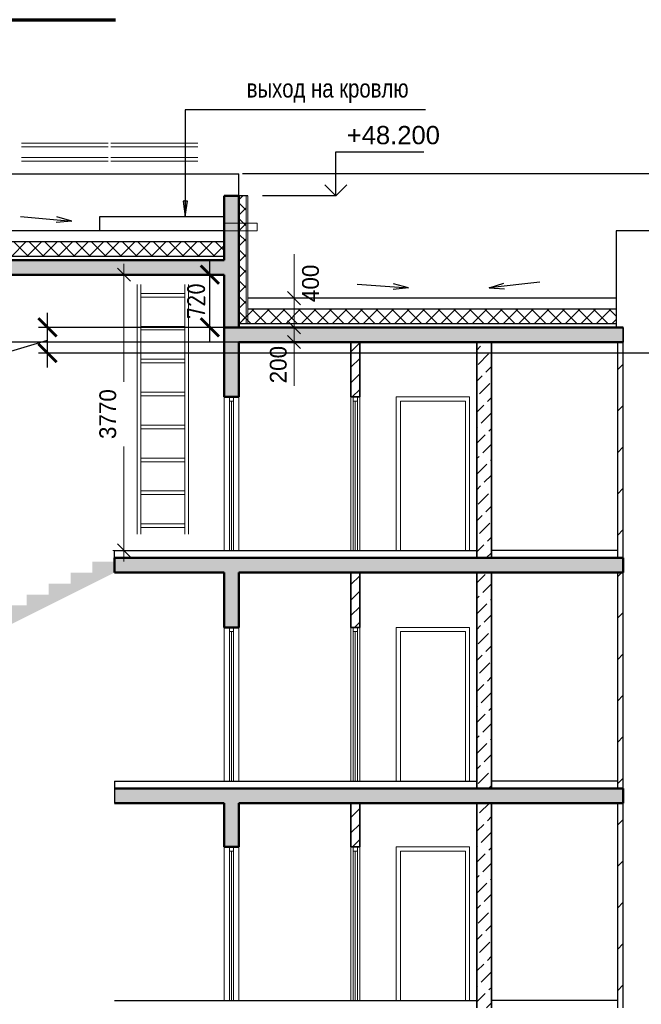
# Model space of a CAD drawing. Header units: millimetres. Extents: x 247266 to 730847, y -636031 to 10052.
# Tile 29 of 256: x 530169 to 538659, y -440541 to -427086. Entities that reach past the tile are written whole.
import ezdxf

# ---------------------------------------------------------------- set-up
doc = ezdxf.new("R2010")
doc.units = ezdxf.units.MM
for name, color, linetype, lineweight in [('A_012_ПРОЕМ', 7, 'Continuous', 25), ('Standard', 7, 'Continuous', 25), ('Навесной фасад', 7, 'Continuous', 25), ('Общий01', 7, 'Continuous', 13), ('Размерная линия_ общее', 7, 'Continuous', 25), ('Стена', 7, 'Continuous', 50), ('Стена_ бетон не несущ.', 7, 'Continuous', 35), ('Стена_ бетон несущ.', 7, 'Continuous', 70), ('Стена_ кирп. кладка не несущ', 7, 'Continuous', 35), ('Стена_ кирпичная кладка нес.', 7, 'Continuous', 70)]:
    doc.layers.add(name, color=color, linetype=linetype, lineweight=lineweight)
doc.layers.add('РАЗМЕРЫ', color=7, linetype='Continuous')
doc.styles.add('ARIAL', font='arial.ttf')
doc.styles.add('Century Gothic', font='GOTHIC.TTF')
doc.styles.add('GOST-2.304_Type-B', font='GOST_Common.ttf')
doc.dimstyles.new('DIMSTYLE_10', dxfattribs={"dimtxt": 229, "dimasz": 300, "dimexe": 0, "dimexo": 0, "dimgap": 114.5, "dimtad": 0, "dimdec": 0, "dimrnd": 1, "dimzin": 12, "dimdsep": 46, "dimtxsty": 'Century Gothic', "dimblk1": 'ALL_ML_STRICH', "dimblk2": 'ALL_ML_STRICH', "dimsah": 1, "dimcen": 0, "dimclrd": 256, "dimclre": 256, "dimclrt": 256, "dimadec": 0, "dimazin": 0, "dimtfac": 1, "dimtdec": 0, "dimtix": 1, "dimtmove": 2, "dimatfit": 3, "dimfxl": 0, "dimtvp": 1.2, "dimtzin": 0, "dimlwd": 0, "dimlwe": 13, "dimarcsym": 0})
doc.dimstyles.new('DIMSTYLE_3', dxfattribs={"dimtxt": 229, "dimasz": 300, "dimexe": 0, "dimexo": 0, "dimgap": 114.5, "dimtad": 2, "dimdec": 0, "dimrnd": 1, "dimzin": 12, "dimdsep": 46, "dimtxsty": 'Century Gothic', "dimblk1": 'ALL_ML_STRICH', "dimblk2": 'ALL_ML_STRICH', "dimsah": 1, "dimcen": 0, "dimclrd": 256, "dimclre": 256, "dimclrt": 256, "dimadec": 0, "dimazin": 0, "dimtfac": 1, "dimtdec": 0, "dimtix": 1, "dimtmove": 2, "dimatfit": 3, "dimfxl": 0, "dimtvp": 1.2, "dimtzin": 0, "dimlwd": 0, "dimlwe": 13, "dimarcsym": 0})
doc.dimstyles.new('DIMSTYLE_8', dxfattribs={"dimtxt": 229, "dimasz": 300, "dimexe": 0, "dimexo": 0, "dimgap": 114.5, "dimtad": 2, "dimdec": 0, "dimrnd": 1, "dimzin": 12, "dimdsep": 46, "dimtxsty": 'Century Gothic', "dimblk1": 'ALL_ML_STRICH', "dimblk2": 'ALL_ML_STRICH', "dimsah": 1, "dimcen": 0, "dimclrd": 256, "dimclre": 256, "dimclrt": 256, "dimadec": 0, "dimazin": 0, "dimtfac": 1, "dimtdec": 0, "dimtix": 1, "dimtmove": 2, "dimatfit": 3, "dimfxl": 0, "dimtzin": 0, "dimlwd": 0, "dimlwe": 13, "dimarcsym": 0})
doc.dimstyles.new('СПДС', dxfattribs={"dimscale": 100, "dimtxt": 2.5, "dimasz": 2.5, "dimexe": 1.25, "dimexo": 0, "dimtad": 1, "dimdec": 0, "dimtxsty": 'GOST-2.304_Type-B', "dimblk": 'ARCHTICK', "dimcen": 2.5, "dimdle": 2, "dimadec": 0, "dimazin": 2, "dimtfac": 0.75, "dimtdec": 0, "dimtmove": 1, "dimatfit": 3, "dimfxl": 1, "dimtolj": 1, "dimarcsym": 1})
pattern_1 = [(45, (615978.7, -278424.58), (-212.13203, 212.13203), []), (45, (615872.64, -278318.5), (-212.13203, 212.13203), [])]
pattern_2 = [(45, (615978.7, -278424.6), (-565.6854, 565.6854), []), (45, (615695.86, -278141.7), (-565.6854, 565.6854), [])]
pattern_3 = [(45, (615978.7, -278424.58), (-212.13203, 212.13203), [200, -70]), (45, (615872.64, -278318.5), (-212.13203, 212.13203), [200, -70])]
pattern_4 = [(45, (615978.7, -278424.58), (-106.06602, 106.06602), []), (135, (615978.7, -278424.58), (-106.06602, -106.06602), [])]

# ---------------------------------------------------------------- blocks, each defined once
blk = doc.blocks.new('COMPLEX_ELEVATIONDIM_3')
at = {"layer": 'Размерная линия_ общее', "color": 7, "linetype": 'Continuous', "lineweight": 25, "transparency": 33554687}
for p, q in [((-81492, -151067), (-81492, -150467)), ((-81492, -150467), (-80292, -150467)), ((-81492, -151067), (-81642, -150917)), ((-81492, -151067), (-81342, -150917)), ((-81492, -151067), (-81492, -151067)), ((-81492, -151067), (-81492, -151067)), ((-81492, -151067), (-81492, -151067)), ((-81492, -151067), (-81492, -151067))]:
    blk.add_line(p, q, dxfattribs=at)
blk.add_lwpolyline([(-81492, -151067), (-82037, -151067), (-82037, -151067), (-82492, -151067)], dxfattribs=at)
at = {"layer": 'Размерная линия_ общее', "color": 7, "linetype": 'Continuous', "lineweight": 25, "transparency": 33554687, "insert": (-81342, -150367), "char_height": 250, "width": 1396.45, "attachment_point": 7, "style": 'ARIAL'}
blk.add_mtext('\\W1.00;+48.200', dxfattribs=at)
blk = doc.blocks.new('ALL_ML_STRICH')
at = {"color": 0, "linetype": 'ByBlock', "lineweight": -2}
for p, q in [((0, -0.5), (0, 0.5)), ((-1, 0), (0.5, 0)), ((-0.3, -0.3), (0.3, 0.3))]:
    blk.add_line(p, q, dxfattribs=at)
blk = doc.blocks.new('*D695')
at = {"layer": 'DEFPOINTS', "color": 0, "ltscale": 100, "transparency": 33554687}
for p in [(531593, -430571), (531593, -430571), (531593, -434341)]:
    blk.add_point(p, dxfattribs=at)
at = {"layer": 'Размерная линия_ общее', "color": 218, "linetype": 'Continuous', "lineweight": 13, "transparency": 33554687}
for p, q in [((531593, -430571), (531593, -430571)), ((531593, -434341), (531593, -434341))]:
    blk.add_line(p, q, dxfattribs=at)
at = {"layer": 'Размерная линия_ общее', "color": 218, "linetype": 'Continuous', "lineweight": 0, "transparency": 33554687}
for p, q in [((531593, -430871), (531593, -432034)), ((531593, -434041), (531593, -432918))]:
    blk.add_line(p, q, dxfattribs=at)
at = {"layer": 'Размерная линия_ общее', "color": 218, "lineweight": 0, "ltscale": 100, "xscale": 300, "yscale": 300, "zscale": 300}
for p, rotation in [((531593, -430571), 90), ((531593, -434341), 270)]:
    blk.add_blockref('ALL_ML_STRICH', p, dxfattribs=dict(at, rotation=rotation))
at = {"layer": 'Размерная линия_ общее', "color": 218, "lineweight": 13, "ltscale": 100, "transparency": 33554687, "insert": (531373, -432476), "char_height": 229, "width": 654.29, "attachment_point": 5, "rotation": 90, "style": 'Century Gothic'}
blk.add_mtext('3770', dxfattribs=at)
blk = doc.blocks.new('*D733')
at = {"layer": 'DEFPOINTS', "color": 0, "ltscale": 100, "transparency": 33554687}
for p in [(533916, -431291), (533916, -431291), (533916, -431491)]:
    blk.add_point(p, dxfattribs=at)
at = {"layer": 'Размерная линия_ общее', "color": 218, "linetype": 'Continuous', "lineweight": 0, "transparency": 33554687}
for p, q in [((533916, -430991), (533916, -430691)), ((533916, -431491), (533916, -431291)), ((533916, -431791), (533916, -432091))]:
    blk.add_line(p, q, dxfattribs=at)
at = {"layer": 'Размерная линия_ общее', "color": 218, "linetype": 'Continuous', "lineweight": 13, "transparency": 33554687}
for p, q in [((533916, -431291), (533916, -431291)), ((533916, -431491), (533916, -431491))]:
    blk.add_line(p, q, dxfattribs=at)
at = {"layer": 'Размерная линия_ общее', "color": 218, "lineweight": 0, "ltscale": 100, "xscale": 300, "yscale": 300, "zscale": 300}
for p, rotation in [((533916, -431291), 270), ((533916, -431491), 90)]:
    blk.add_blockref('ALL_ML_STRICH', p, dxfattribs=dict(at, rotation=rotation))
at = {"layer": 'Размерная линия_ общее', "color": 218, "lineweight": 13, "ltscale": 100, "transparency": 33554687, "insert": (533702, -431800), "char_height": 229, "width": 490.71, "attachment_point": 5, "rotation": 90, "style": 'Century Gothic'}
blk.add_mtext('200', dxfattribs=at)
blk = doc.blocks.new('*D734')
at = {"layer": 'DEFPOINTS', "color": 0, "ltscale": 100, "transparency": 33554687}
for p in [(533916, -430891), (533916, -430891), (533916, -431291)]:
    blk.add_point(p, dxfattribs=at)
at = {"layer": 'Размерная линия_ общее', "color": 218, "linetype": 'Continuous', "lineweight": 0, "transparency": 33554687}
for p, q in [((533916, -430591), (533916, -430291)), ((533916, -431291), (533916, -430891)), ((533916, -431591), (533916, -431891))]:
    blk.add_line(p, q, dxfattribs=at)
at = {"layer": 'Размерная линия_ общее', "color": 218, "linetype": 'Continuous', "lineweight": 13, "transparency": 33554687}
for p, q in [((533916, -430891), (533916, -430891)), ((533916, -431291), (533916, -431291))]:
    blk.add_line(p, q, dxfattribs=at)
at = {"layer": 'Размерная линия_ общее', "color": 218, "lineweight": 0, "ltscale": 100, "xscale": 300, "yscale": 300, "zscale": 300}
for p, rotation in [((533916, -430891), 270), ((533916, -431291), 90)]:
    blk.add_blockref('ALL_ML_STRICH', p, dxfattribs=dict(at, rotation=rotation))
at = {"layer": 'Размерная линия_ общее', "color": 218, "lineweight": 13, "ltscale": 100, "transparency": 33554687, "insert": (534142, -430689), "char_height": 229, "width": 490.71, "attachment_point": 5, "rotation": 90, "style": 'Century Gothic'}
blk.add_mtext('400', dxfattribs=at)
blk = doc.blocks.new('_ArchTick')
at = {"color": 0, "linetype": 'ByBlock', "const_width": 0.15}
blk.add_lwpolyline([(-0.5, -0.5), (0.5, 0.5)], dxfattribs=at)
blk = doc.blocks.new('*D1280')
at = {"layer": 'DEFPOINTS', "color": 0, "ltscale": 100}
for p in [(532766, -430571), (532963, -430571), (533163, -431291)]:
    blk.add_point(p, dxfattribs=at)
at = {"layer": 'РАЗМЕРЫ', "color": 0, "lineweight": -2}
for p, q in [((532766, -431491), (532766, -430371)), ((532963, -430571), (532641, -430571)), ((533163, -431291), (532641, -431291))]:
    blk.add_line(p, q, dxfattribs=at)
at = {"layer": 'РАЗМЕРЫ', "color": 0, "lineweight": -2, "ltscale": 100, "xscale": 250, "yscale": 250, "zscale": 250}
for p, rotation in [((532766, -430571), 90), ((532766, -431291), 270)]:
    blk.add_blockref('_ArchTick', p, dxfattribs=dict(at, rotation=rotation))
at = {"layer": 'РАЗМЕРЫ', "color": 0, "lineweight": 0, "ltscale": 100, "insert": (532578, -430931), "char_height": 250, "attachment_point": 5, "rotation": 90, "style": 'GOST-2.304_Type-B'}
blk.add_mtext('\\A1;720', dxfattribs=at)
blk = doc.blocks.new('*D1566')
at = {"layer": 'DEFPOINTS', "color": 0, "ltscale": 100}
for p in [(530549, -431291), (533386, -431291), (546062, -431641)]:
    blk.add_point(p, dxfattribs=at)
at = {"layer": 'РАЗМЕРЫ', "color": 0, "lineweight": -2}
for p, q in [((530549, -431841), (530549, -431091)), ((533386, -431291), (530424, -431291)), ((529955, -431645), (530549, -431466)), ((529955, -432245), (529955, -431645)), ((546062, -431641), (530424, -431641))]:
    blk.add_line(p, q, dxfattribs=at)
at = {"layer": 'РАЗМЕРЫ', "color": 0, "lineweight": -2, "ltscale": 100, "xscale": 250, "yscale": 250, "zscale": 250}
for p, rotation in [((530549, -431291), 90), ((530549, -431641), 270)]:
    blk.add_blockref('_ArchTick', p, dxfattribs=dict(at, rotation=rotation))
at = {"layer": 'РАЗМЕРЫ', "color": 0, "lineweight": 0, "ltscale": 100, "insert": (529767, -431945), "char_height": 250, "attachment_point": 5, "rotation": 90, "style": 'GOST-2.304_Type-B'}
blk.add_mtext('\\A1;350', dxfattribs=at)

msp = doc.modelspace()

# ---------------------------------------------------------------- hatches: boundary and pattern name
at = {"layer": 'Навесной фасад', "linetype": 'Continuous', "lineweight": 18, "transparency": 33554687}
h = msp.add_hatch(dxfattribs=at)
h.set_pattern_fill('__________6', color=256, scale=100, style=0, pattern_type=2)
h.set_pattern_definition(pattern_4)
h.paths.add_polyline_path([(533263.16, -431241.38), (533263.16, -429491.38), (533163.16, -429491.38), (533163.16, -431241.38)], flags=0)
h = msp.add_hatch(dxfattribs=at)
h.set_pattern_fill('__________6', color=256, scale=100, style=0, pattern_type=2)
h.set_pattern_definition(pattern_4)
h.paths.add_polyline_path([(532963.16, -430321.38), (532963.16, -430121.38), (527313.16, -430121.38), (527313.16, -430321.38)], flags=0)
h = msp.add_hatch(dxfattribs=at)
h.set_pattern_fill('__________6', color=256, scale=100, style=0, pattern_type=2)
h.set_pattern_definition(pattern_4)
h.paths.add_polyline_path([(533163.16, -431241.38), (538316.82, -431241.38), (538316.82, -431041.38), (533163.16, -431041.38)], flags=0)
at = {"layer": 'Общий01', "linetype": 'Continuous', "lineweight": 50, "transparency": 33554687}
for points in [[(533163.16, -431291.38), (533163.16, -429491.38), (532963.16, -429491.38), (532963.16, -430371.38), (527313.16, -430371.38), (527313.16, -430571.38), (532963.16, -430571.38), (532963.16, -431291.38)], [(538413.16, -431291.38), (532963.16, -431291.38), (532963.16, -431491.38), (538413.16, -431491.38)], [(538413.16, -431491.38), (538413.16, -431291.38), (532963.16, -431291.38), (532963.16, -431491.38)], [(538413.16, -434441.38), (531463.16, -434441.38), (531463.16, -434641.38), (538413.16, -434641.38)], [(538413.16, -434641.38), (538413.16, -434441.38), (531463.16, -434441.38), (531463.16, -434641.38)], [(531163.16, -434641.38), (530863.16, -434641.38), (530863.16, -434791.38), (530563.16, -434791.38), (530563.16, -434941.38), (530263.16, -434941.38), (530263.16, -435091.38), (529963.16, -435091.38), (529963.16, -435241.38), (529663.16, -435241.38), (529663.16, -435391.38), (529363.16, -435391.38), (529363.16, -435541.38), (529063.16, -435541.38), (529063.16, -435691.38), (528763.16, -435691.38), (528763.16, -435841.38), (528463.16, -435841.38), (528463.16, -435991.38), (527313.16, -435991.38), (527313.16, -436141.38), (528463.16, -436141.38), (531463.16, -434641.38), (531463.16, -434491.38), (531163.16, -434491.38)], [(532963.16, -435391.38), (533163.16, -435391.38), (533163.16, -434641.38), (532963.16, -434641.38)], [(538413.16, -437591.38), (531463.16, -437591.38), (531463.16, -437791.38), (538413.16, -437791.38)], [(538413.16, -437791.38), (538413.16, -437591.38), (531463.16, -437591.38), (531463.16, -437791.38)], [(532963.16, -438391.38), (533163.16, -438391.38), (533163.16, -437791.38), (532963.16, -437791.38)]]:
    msp.add_hatch(color=256, dxfattribs=at).paths.add_polyline_path(points)
at = {"layer": 'Стена_ бетон не несущ.', "linetype": 'Continuous', "lineweight": 18, "transparency": 33554687}
h = msp.add_hatch(dxfattribs=at)
h.set_pattern_fill('__________16', color=256, scale=100, style=0, pattern_type=2)
h.set_pattern_definition(pattern_3)
h.paths.add_polyline_path([(536613.16, -431491.38), (536413.16, -431491.38), (536413.16, -434441.38), (536613.16, -434441.38)], flags=0)
h = msp.add_hatch(dxfattribs=at)
h.set_pattern_fill('__________16', color=256, scale=100, style=0, pattern_type=2)
h.set_pattern_definition(pattern_3)
h.paths.add_polyline_path([(536613.16, -434641.38), (536413.16, -434641.38), (536413.16, -437591.38), (536613.16, -437591.38)], flags=0)
h = msp.add_hatch(dxfattribs=at)
h.set_pattern_fill('__________16', color=256, scale=100, style=0, pattern_type=2)
h.set_pattern_definition(pattern_3)
h.paths.add_polyline_path([(536613.16, -437791.38), (536413.16, -437791.38), (536413.16, -440591.38), (536613.16, -440591.38)], flags=0)
at = {"layer": 'Стена_ бетон несущ.', "linetype": 'Continuous', "lineweight": 25, "transparency": 33554687}
msp.add_hatch(color=256, dxfattribs=at).paths.add_polyline_path([(532963.16, -432241.38), (533163.16, -432241.38), (533163.16, -431491.38), (532963.16, -431491.38)])
at = {"layer": 'Стена_ кирп. кладка не несущ', "linetype": 'Continuous', "lineweight": 18, "transparency": 33554687}
h = msp.add_hatch(dxfattribs=at)
h.set_pattern_fill('__________301', color=256, scale=100, style=0, pattern_type=2)
h.set_pattern_definition(pattern_1)
h.paths.add_polyline_path([(534693.16, -432241.38), (534813.16, -432241.38), (534813.16, -431491.38), (534693.16, -431491.38)], flags=0)
h = msp.add_hatch(dxfattribs=at)
h.set_pattern_fill('__________22', color=256, scale=100, style=0, pattern_type=2)
h.set_pattern_definition(pattern_2)
h.paths.add_polyline_path([(538413.16, -431491.38), (538333.16, -431491.38), (538333.16, -434441.38), (538413.16, -434441.38)], flags=0)
h = msp.add_hatch(dxfattribs=at)
h.set_pattern_fill('__________301', color=256, scale=100, style=0, pattern_type=2)
h.set_pattern_definition(pattern_1)
h.paths.add_polyline_path([(534693.16, -435391.38), (534813.16, -435391.38), (534813.16, -434641.38), (534693.16, -434641.38)], flags=0)
h = msp.add_hatch(dxfattribs=at)
h.set_pattern_fill('__________22', color=256, scale=100, style=0, pattern_type=2)
h.set_pattern_definition(pattern_2)
h.paths.add_polyline_path([(538413.16, -434641.38), (538333.16, -434641.38), (538333.16, -437591.38), (538413.16, -437591.38)], flags=0)
h = msp.add_hatch(dxfattribs=at)
h.set_pattern_fill('__________301', color=256, scale=100, style=0, pattern_type=2)
h.set_pattern_definition(pattern_1)
h.paths.add_polyline_path([(534693.16, -438391.38), (534813.16, -438391.38), (534813.16, -437791.38), (534693.16, -437791.38)], flags=0)
h = msp.add_hatch(dxfattribs=at)
h.set_pattern_fill('__________22', color=256, scale=100, style=0, pattern_type=2)
h.set_pattern_definition(pattern_2)
h.paths.add_polyline_path([(538413.16, -437791.38), (538333.16, -437791.38), (538333.16, -440591.38), (538413.16, -440591.38)], flags=0)
at = {"layer": 'Стена_ кирпичная кладка нес.', "linetype": 'Continuous', "lineweight": 25, "transparency": 33554687}
msp.add_hatch(color=256, dxfattribs=at).paths.add_polyline_path([(532400.66, -429566.26), (532430.65, -429776.26), (532460.65, -429566.26)])

# ---------------------------------------------------------------- linework, layer by layer
at = {"layer": 'A_012_ПРОЕМ', "linetype": 'Continuous', "lineweight": 25, "transparency": 33554687}
for p, q in [((530182.35, -429777.27), (530879.79, -429837.13)), ((530879.79, -429837.13), (530669.53, -429858.24)), ((530879.79, -429837.13), (530676.2, -429780.49)), ((539009.51, -429971.38), (538316.82, -429971.38)), ((538316.82, -429971.38), (538316.82, -431291.38)), ((532963.16, -430121.38), (527413.16, -430121.38)), ((532963.16, -430321.38), (527313.16, -430321.38)), ((533163.16, -430341.38), (533163.16, -430391.38)), ((534780.67, -430700.31), (535478.91, -430749.94)), ((535478.91, -430749.94), (535274.51, -430696.3)), ((537275.55, -430673.49), (536579.73, -430749.94)), ((536579.73, -430749.94), (536781.91, -430688.47)), ((535478.91, -430749.94), (535268.98, -430774.14)), ((536579.73, -430749.94), (536790.44, -430766.05)), ((538316.82, -431041.38), (533283.16, -431041.38)), ((538316.82, -431241.38), (533163.16, -431241.38))]:
    msp.add_line(p, q, dxfattribs=at)
at = {"layer": 'Standard', "linetype": 'Continuous', "lineweight": 13, "transparency": 33554687}
for p, q in [((532963.16, -432241.38), (532963.16, -434341.38)), ((533035.16, -432241.38), (533035.16, -432297.38)), ((533035.16, -432297.38), (533091.16, -432297.38)), ((533035.16, -434341.38), (533035.16, -432297.38)), ((533063.16, -434340.38), (533063.16, -432297.38)), ((533091.16, -432297.38), (533091.16, -432241.38)), ((533091.16, -432297.38), (533091.16, -434341.38)), ((533163.16, -434341.38), (533163.16, -432241.38)), ((534693.16, -432241.38), (534693.16, -434341.38)), ((534725.16, -432241.38), (534725.16, -432297.38)), ((534725.16, -432297.38), (534781.16, -432297.38)), ((534725.16, -434341.38), (534725.16, -432297.38)), ((534753.16, -434340.38), (534753.16, -432297.38)), ((534781.16, -432297.38), (534781.16, -432241.38)), ((534781.16, -432297.38), (534781.16, -434341.38)), ((534813.16, -434341.38), (534813.16, -432241.38)), ((535313.16, -432241.38), (535313.16, -434341.38)), ((536313.16, -432241.38), (535313.16, -432241.38)), ((535369.16, -434341.38), (535369.16, -432297.38)), ((535369.16, -432297.38), (536257.16, -432297.38)), ((536257.16, -432297.38), (536257.16, -434341.38)), ((536313.16, -432241.38), (536313.16, -434341.38)), ((532963.16, -435391.38), (532963.16, -437491.38)), ((533035.16, -435391.38), (533035.16, -435447.38)), ((533091.16, -435447.38), (533091.16, -435391.38)), ((533163.16, -437491.38), (533163.16, -435391.38)), ((534693.16, -435391.38), (534693.16, -437491.38)), ((534725.16, -435391.38), (534725.16, -435447.38)), ((534781.16, -435447.38), (534781.16, -435391.38)), ((534813.16, -437491.38), (534813.16, -435391.38)), ((535313.16, -435391.38), (535313.16, -437491.38)), ((536313.16, -435391.38), (535313.16, -435391.38)), ((536313.16, -435391.38), (536313.16, -437491.38)), ((533035.16, -435447.38), (533091.16, -435447.38)), ((533035.16, -437491.38), (533035.16, -435447.38)), ((533063.16, -437490.38), (533063.16, -435447.38)), ((533091.16, -435447.38), (533091.16, -437491.38)), ((534725.16, -435447.38), (534781.16, -435447.38)), ((534725.16, -437491.38), (534725.16, -435447.38)), ((534753.16, -437490.38), (534753.16, -435447.38)), ((534781.16, -435447.38), (534781.16, -437491.38)), ((535369.16, -437491.38), (535369.16, -435447.38)), ((535369.16, -435447.38), (536257.16, -435447.38)), ((536257.16, -435447.38), (536257.16, -437491.38)), ((532963.16, -438391.38), (532963.16, -440491.38)), ((533035.16, -438391.38), (533035.16, -438447.38)), ((533035.16, -438447.38), (533091.16, -438447.38)), ((533035.16, -440491.38), (533035.16, -438447.38)), ((533063.16, -440490.38), (533063.16, -438447.38)), ((533091.16, -438447.38), (533091.16, -438391.38)), ((533091.16, -438447.38), (533091.16, -440491.38)), ((533163.16, -440491.38), (533163.16, -438391.38)), ((534693.16, -438391.38), (534693.16, -440491.38)), ((534725.16, -438391.38), (534725.16, -438447.38)), ((534725.16, -438447.38), (534781.16, -438447.38)), ((534725.16, -440491.38), (534725.16, -438447.38)), ((534753.16, -440490.38), (534753.16, -438447.38)), ((534781.16, -438447.38), (534781.16, -438391.38)), ((534781.16, -438447.38), (534781.16, -440491.38)), ((534813.16, -440491.38), (534813.16, -438391.38)), ((535313.16, -438391.38), (535313.16, -440491.38)), ((536313.16, -438391.38), (535313.16, -438391.38)), ((535369.16, -440491.38), (535369.16, -438447.38)), ((535369.16, -438447.38), (536257.16, -438447.38)), ((536257.16, -438447.38), (536257.16, -440491.38)), ((536313.16, -438391.38), (536313.16, -440491.38))]:
    msp.add_line(p, q, dxfattribs=at)
at = {"layer": 'Standard', "linetype": 'Continuous', "lineweight": 25, "transparency": 33554687}
for p, q in [((531463.16, -434441.38), (531463.16, -434341.38)), ((531463.16, -434341.38), (536413.16, -434341.38)), ((538333.16, -434341.38), (536613.16, -434341.38)), ((531463.16, -437491.38), (536413.16, -437491.38)), ((538333.16, -437491.38), (536613.16, -437491.38)), ((531463.16, -440491.38), (536413.16, -440491.38)), ((538333.16, -440491.38), (536613.16, -440491.38))]:
    msp.add_line(p, q, dxfattribs=at)
at = {"layer": 'Навесной фасад', "linetype": 'Continuous', "lineweight": 25, "transparency": 33554687}
for p, q in [((527313.16, -429191.38), (533163.16, -429191.38)), ((533163.16, -429491.38), (533163.16, -429191.38)), ((545413.16, -429191.38), (533213.16, -429191.38)), ((533283.16, -429491.38), (533163.16, -429491.38)), ((531263.16, -429776.26), (532963.16, -429776.26)), ((531263.16, -429971.38), (531263.16, -429776.26)), ((532963.16, -429971.38), (527433.16, -429971.38)), ((538316.82, -430891.38), (533283.16, -430891.38))]:
    msp.add_line(p, q, dxfattribs=at)
at = {"layer": 'Навесной фасад', "linetype": 'Continuous', "lineweight": 13, "transparency": 33554687}
for p, q in [((533263.16, -429491.38), (533263.16, -431241.38)), ((533283.16, -429491.38), (533283.16, -431241.38)), ((531772.8, -434115.95), (531772.8, -430706.55)), ((531822.8, -434115.95), (531822.8, -430706.55)), ((531822.8, -430826.55), (532422.8, -430826.55)), ((532422.8, -430706.55), (532422.8, -434115.95)), ((532472.8, -430706.55), (532472.8, -434115.95)), ((531822.8, -430876.55), (532422.8, -430876.55)), ((531822.8, -431276.55), (532422.8, -431276.55)), ((531822.8, -431326.55), (532422.8, -431326.55)), ((531822.8, -431726.55), (532422.8, -431726.55)), ((531822.8, -431776.55), (532422.8, -431776.55)), ((531822.8, -432176.55), (532422.8, -432176.55)), ((531822.8, -432226.55), (532422.8, -432226.55)), ((531822.8, -432626.55), (532422.8, -432626.55)), ((531822.8, -432676.55), (532422.8, -432676.55)), ((531822.8, -433076.55), (532422.8, -433076.55)), ((531822.8, -433126.55), (532422.8, -433126.55)), ((531822.8, -433526.55), (532422.8, -433526.55)), ((531822.8, -433576.55), (532422.8, -433576.55)), ((531822.8, -433976.55), (532422.8, -433976.55)), ((531822.8, -434026.55), (532422.8, -434026.55))]:
    msp.add_line(p, q, dxfattribs=at)
at = {"layer": 'Общий01', "linetype": 'Continuous', "lineweight": 70, "transparency": 33554687}
msp.add_line((528529.71, -427086.09), (531479.71, -427086.09), dxfattribs=at)
at = {"layer": 'Общий01', "linetype": 'Continuous', "lineweight": 50, "transparency": 33554687}
for p, q in [((532963.16, -429491.38), (533163.16, -429491.38)), ((532963.16, -430371.38), (532963.16, -429491.38)), ((533163.16, -431291.38), (533163.16, -429491.38)), ((532963.16, -430371.38), (527313.16, -430371.38)), ((532963.16, -430571.38), (527313.16, -430571.38)), ((532963.16, -430571.38), (532963.16, -431291.38)), ((532963.16, -431291.38), (532963.16, -431491.38)), ((538413.16, -431291.38), (532963.16, -431291.38)), ((538413.16, -431291.38), (532963.16, -431291.38)), ((538413.16, -431291.38), (533213.16, -431291.38)), ((538316.82, -431291.38), (538413.16, -431291.38)), ((532963.16, -431491.38), (532963.16, -432241.38)), ((533163.16, -432241.38), (533163.16, -431491.38)), ((533163.16, -431491.38), (538413.16, -431491.38)), ((532963.16, -432241.38), (533035.16, -432241.38)), ((533035.16, -432241.38), (533091.16, -432241.38)), ((533091.16, -432241.38), (533163.16, -432241.38)), ((531463.16, -434441.38), (531463.16, -434641.38)), ((538413.16, -434441.38), (531463.16, -434441.38)), ((538413.16, -434441.38), (531463.16, -434441.38)), ((538413.16, -434641.38), (538413.16, -434441.38)), ((532963.16, -434641.38), (531463.16, -434641.38)), ((532963.16, -434641.38), (531463.16, -434641.38)), ((532963.16, -434641.38), (532963.16, -435391.38)), ((533163.16, -435391.38), (533163.16, -434641.38)), ((533163.16, -434641.38), (538413.16, -434641.38)), ((532963.16, -435391.38), (533035.16, -435391.38)), ((533035.16, -435391.38), (533091.16, -435391.38)), ((533091.16, -435391.38), (533163.16, -435391.38)), ((538413.16, -437591.38), (531463.16, -437591.38)), ((538413.16, -437591.38), (531463.16, -437591.38)), ((538413.16, -437591.38), (538413.16, -437791.38)), ((532963.16, -437791.38), (531463.16, -437791.38)), ((532963.16, -437791.38), (531463.16, -437791.38)), ((532963.16, -437791.38), (532963.16, -438391.38)), ((533163.16, -438391.38), (533163.16, -437791.38)), ((538413.16, -437791.38), (533163.16, -437791.38)), ((532963.16, -438391.38), (533035.16, -438391.38)), ((533035.16, -438391.38), (533091.16, -438391.38)), ((533091.16, -438391.38), (533163.16, -438391.38))]:
    msp.add_line(p, q, dxfattribs=at)
at = {"layer": 'Общий01', "linetype": 'Continuous', "lineweight": 13, "transparency": 33554687}
for p, q in [((532963.16, -429865.03), (533413.16, -429865.03)), ((533413.16, -429865.03), (533413.16, -429971.38)), ((532963.16, -429971.38), (533413.16, -429971.38))]:
    msp.add_line(p, q, dxfattribs=at)
at = {"layer": 'Общий01', "linetype": 'Continuous', "lineweight": 25, "transparency": 33554687}
msp.add_line((531463.16, -437491.38), (531463.16, -437791.38), dxfattribs=at)
at = {"layer": 'Общий01', "linetype": 'Continuous', "lineweight": 50, "transparency": 33554687}
msp.add_lwpolyline([(532963.16, -431491.38), (532963.16, -431491.38)], close=True, dxfattribs=at)
msp.add_lwpolyline([(532963.16, -431491.38), (532963.16, -431491.38)], close=True, dxfattribs=at)
at = {"layer": 'РАЗМЕРЫ'}
msp.add_line((533579.13, -431491.38), (523816.22, -431491.38), dxfattribs=at)
at = {"layer": 'Стена', "linetype": 'Continuous', "lineweight": 13, "transparency": 33554687}
for p, q in [((530193.16, -428771.38), (531379.09, -428771.38)), ((531416.13, -428771.38), (532602.06, -428771.38)), ((530193.16, -428821.38), (531379.09, -428821.38)), ((531416.13, -428821.38), (532602.06, -428821.38)), ((530193.16, -428971.38), (531379.09, -428971.38)), ((530193.16, -429021.38), (531379.09, -429021.38)), ((531416.13, -428971.38), (532602.06, -428971.38)), ((531416.13, -429021.38), (532602.06, -429021.38))]:
    msp.add_line(p, q, dxfattribs=at)
at = {"layer": 'Стена_ бетон не несущ.', "linetype": 'Continuous', "lineweight": 35, "transparency": 33554687}
for p, q in [((536413.16, -431491.38), (536413.16, -434441.38)), ((536613.16, -434441.38), (536613.16, -431491.38)), ((536413.16, -434641.38), (536413.16, -437591.38)), ((536613.16, -437591.38), (536613.16, -434641.38)), ((536413.16, -437791.38), (536413.16, -440591.38)), ((536613.16, -440591.38), (536613.16, -437791.38))]:
    msp.add_line(p, q, dxfattribs=at)
at = {"layer": 'Стена_ бетон несущ.', "linetype": 'Continuous', "lineweight": 35, "transparency": 33554687}
msp.add_line((538413.16, -431491.38), (538413.16, -431291.38), dxfattribs=at)
at = {"layer": 'Стена_ кирп. кладка не несущ', "linetype": 'Continuous', "lineweight": 35, "transparency": 33554687}
for p, q in [((534693.16, -431491.38), (534693.16, -432241.38)), ((534813.16, -432241.38), (534813.16, -431491.38)), ((534693.16, -432241.38), (534725.16, -432241.38)), ((534725.16, -432241.38), (534781.16, -432241.38)), ((534781.16, -432241.38), (534813.16, -432241.38)), ((534693.16, -434641.38), (534693.16, -435391.38)), ((534813.16, -435391.38), (534813.16, -434641.38)), ((534693.16, -435391.38), (534725.16, -435391.38)), ((534725.16, -435391.38), (534781.16, -435391.38)), ((534781.16, -435391.38), (534813.16, -435391.38)), ((534693.16, -437791.38), (534693.16, -438391.38)), ((534813.16, -438391.38), (534813.16, -437791.38)), ((534693.16, -438391.38), (534725.16, -438391.38)), ((534725.16, -438391.38), (534781.16, -438391.38)), ((534781.16, -438391.38), (534813.16, -438391.38))]:
    msp.add_line(p, q, dxfattribs=at)
at = {"layer": 'Стена_ кирп. кладка не несущ', "linetype": 'Continuous', "lineweight": 25, "transparency": 33554687}
for p, q in [((538333.16, -431491.38), (538333.16, -434441.38)), ((538413.16, -434441.38), (538413.16, -431491.38)), ((538333.16, -434641.38), (538333.16, -437591.38)), ((538413.16, -437591.38), (538413.16, -434641.38)), ((538333.16, -437791.38), (538333.16, -440591.38)), ((538413.16, -440591.38), (538413.16, -437791.38))]:
    msp.add_line(p, q, dxfattribs=at)
at = {"layer": 'Стена_ кирпичная кладка нес.', "linetype": 'Continuous', "lineweight": 25, "transparency": 33554687}
for p, q in [((532460.65, -429566.26), (532400.66, -429566.26)), ((532400.66, -429566.26), (532430.65, -429776.26)), ((532430.65, -429566.26), (532430.65, -429551.26)), ((532430.65, -429776.26), (532460.65, -429566.26)), ((532430.65, -429776.26), (532430.65, -429776.26)), ((532430.65, -429776.26), (532430.65, -429776.26)), ((532430.65, -429776.26), (532430.65, -429776.26))]:
    msp.add_line(p, q, dxfattribs=at)
msp.add_lwpolyline([(535710.65, -428316.65), (532430.65, -428316.65), (532430.65, -429776.26)], dxfattribs=at)

# ---------------------------------------------------------------- block references
at = {"layer": 'Размерная линия_ общее', "linetype": 'Continuous', "lineweight": 25, "transparency": 33554687}
msp.add_blockref('COMPLEX_ELEVATIONDIM_3', (615978.7, -278424.58), dxfattribs=at)

# ---------------------------------------------------------------- texts
at = {"layer": 'Стена_ кирпичная кладка нес.', "linetype": 'Continuous', "lineweight": 25, "transparency": 33554687, "insert": (533269.68, -428224.98), "char_height": 250, "width": 2545.1389, "attachment_point": 7, "style": 'Century Gothic'}
msp.add_mtext('\\W0.83;выход\\~на\\~кровлю', dxfattribs=at)

# ---------------------------------------------------------------- dimensions: what is measured, and where the dimension line sits
at = {"layer": 'Размерная линия_ общее', "linetype": 'Continuous', "lineweight": 13, "transparency": 33554687}
for base, p1, p2, dimstyle, picture, middle in [((533915.51, -430891.38), (533915.51, -431291.38), (533915.51, -430891.38), 'DIMSTYLE_10', '*D734', (534142.3, -430688.99)), ((531593.47, -430571.38), (531593.47, -434341.38), (531593.47, -430571.38), 'DIMSTYLE_8', '*D695', (531373.21, -432476.13)), ((533915.51, -431291.38), (533915.51, -431491.38), (533915.51, -431291.38), 'DIMSTYLE_3', '*D733', (533702.34, -431799.78))]:
    dim = msp.add_linear_dim(base=base, p1=p1, p2=p2, angle=90, dimstyle=dimstyle, override={"dimpost": '<>', "dimclrd": 218, "dimclre": 218, "dimclrt": 218, "dimlwd": 0, "dimlwe": 13}, dxfattribs=at)
    dim.commit()
    dim.dimension.update_dxf_attribs({"geometry": picture, "text_midpoint": middle, "dimtype": 160})
at = {"layer": 'РАЗМЕРЫ', "lineweight": 0}
for base, p1, p2, picture, middle in [((532765.6, -430571.38), (533163.16, -431291.38), (532963.16, -430571.38), '*D1280', (532577.72, -430931.38)), ((530548.81, -431291.38), (546062.12, -431641.38), (533386.22, -431291.38), '*D1566', (529767.06, -431707.12))]:
    dim = msp.add_linear_dim(base=base, p1=p1, p2=p2, angle=90, dimstyle='СПДС', dxfattribs=at)
    dim.commit()
    dim.dimension.update_dxf_attribs({"geometry": picture, "text_midpoint": middle})

doc.saveas('drawing.dxf')
